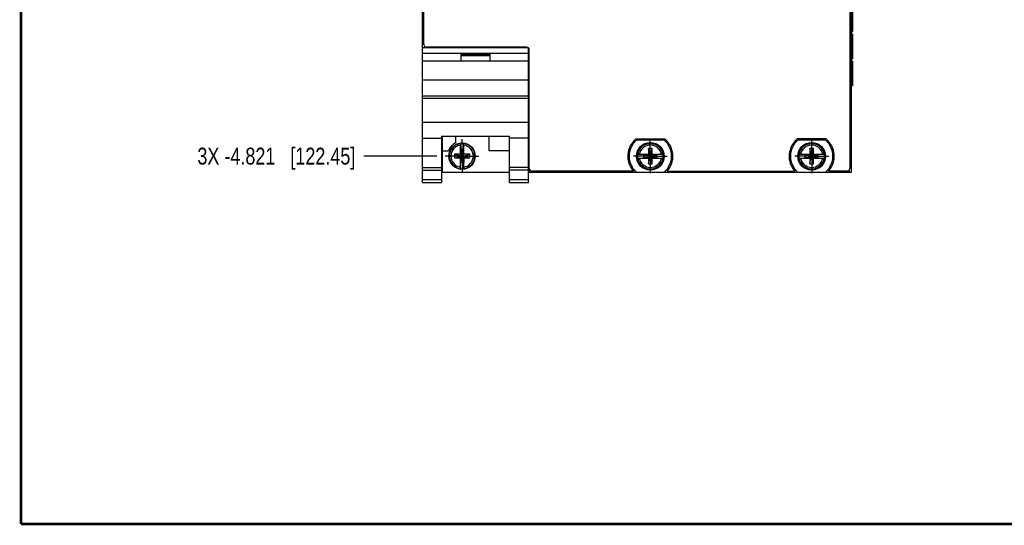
# Model space of a CAD drawing. Header units: inches. Extents: x 0.2 to 16.8, y 0.2 to 10.8.
# Tile 1 of 28: x 0.2 to 7.6, y 0.2 to 4. Entities that reach past the tile are written whole.
import ezdxf

# ---------------------------------------------------------------- set-up
doc = ezdxf.new("R2010")
doc.units = ezdxf.units.IN
doc.header["$LTSCALE"] = 0.935
doc.header["$MEASUREMENT"] = 0
doc.linetypes.add('CENTER', pattern=[0.6, 0.375, -0.075, 0.075, -0.075])
doc.layers.get('0').update_dxf_attribs({"linetype": 'CONTINUOUS'})
doc.layers.add('DEFAULT_1', color=7, linetype='CENTER')
doc.layers.add('DIMENSIONS', color=7, linetype='CONTINUOUS')
doc.styles.get("Standard").update_dxf_attribs({"font": 'txt', "width": 0.8})
doc.dimstyles.new('DIMSTYLE_2', dxfattribs={"dimtxt": 0.125, "dimasz": 0.18, "dimexe": 0.18, "dimexo": 0.0625, "dimgap": 0.09, "dimtad": 0, "dimtih": 1, "dimtoh": 1, "dimdec": 3, "dimzin": 4, "dimdsep": 46, "dimtxsty": 'STANDARD', "dimblk": '_FILLED', "dimblk1": '_FILLED', "dimblk2": '_FILLED', "dimcen": 0.09, "dimadec": 0, "dimazin": 0, "dimtfac": 1, "dimtdec": 3, "dimtofl": 0, "dimtmove": 0, "dimatfit": 3, "dimldrblk": '_FILLED', "dimfxl": 1, "dimtolj": 1, "dimtzin": 4, "dimarcsym": 0})

# ---------------------------------------------------------------- blocks, each defined once
blk = doc.blocks.new('*D6')
at = {"layer": 'DIMENSIONS', "color": 2, "linetype": 'CONTINUOUS'}
blk.add_line((3.3427, 2.9922), (2.7988, 2.9922), dxfattribs=at)
at = {"layer": 'DIMENSIONS', "color": 2, "linetype": 'CONTINUOUS', "insert": (2.7363, 3.0547), "char_height": 0.125, "width": 1.825, "attachment_point": 3, "line_spacing_factor": 0.9}
blk.add_mtext('3X -4.821{\\Ftxt.shx;\\W1.000000;\\H0.125000; }[122.45]', dxfattribs=at)
blk = doc.blocks.new('_FILLED')
at = {"color": 0, "linetype": 'BYBLOCK'}
blk.add_solid([(0, 0), (-1, 0.174), (-1, -0.174)], dxfattribs=at)

msp = doc.modelspace()

# ---------------------------------------------------------------- linework, layer by layer
at = {"color": 6, "linetype": 'CONTINUOUS'}
for p, q in [((3.2363, 3.7992), (3.2363, 7.9351)), ((6.4243, 7.9351), (6.4243, 2.8702)), ((4.0303, 2.8702), (4.0303, 2.899)), ((6.4243, 2.8702), (4.0303, 2.8702))]:
    msp.add_line(p, q, dxfattribs=at)
at = {"color": 7, "linetype": 'CONTINUOUS'}
for p, q in [((3.2463, 3.8206), (3.2463, 7.9051)), ((6.4143, 7.9051), (6.4143, 2.9002)), ((6.4351, 4.099), (6.4351, 3.917)), ((6.4351, 3.917), (6.427, 3.917)), ((6.427, 3.898), (6.427, 3.917)), ((6.427, 3.898), (6.435, 3.898)), ((6.4351, 3.898), (6.4351, 3.7161)), ((3.2363, 2.7972), (3.2363, 3.7992)), ((3.2363, 3.7992), (4.0243, 3.7992)), ((3.2363, 3.7562), (4.0243, 3.7562)), ((4.0101, 3.8006), (3.2663, 3.8006)), ((3.5203, 3.7462), (3.7403, 3.7462)), ((3.5203, 3.7462), (3.5203, 3.6992)), ((3.5203, 3.7392), (3.7403, 3.7392)), ((3.7403, 3.6992), (3.7403, 3.7462)), ((4.0243, 2.7972), (4.0243, 3.7992)), ((4.0301, 2.9002), (4.0301, 3.7806)), ((3.2363, 3.6992), (4.0243, 3.6992)), ((6.4351, 3.7161), (6.427, 3.7161)), ((6.427, 3.6971), (6.427, 3.7161)), ((6.427, 3.6971), (6.435, 3.6971)), ((6.4351, 3.6971), (6.4351, 3.5151)), ((3.2363, 3.5592), (4.0243, 3.5592)), ((6.4351, 3.5151), (6.4264, 3.5151)), ((3.2363, 3.4392), (4.0243, 3.4392)), ((4.0243, 3.4197), (3.2363, 3.4197)), ((3.2363, 3.2439), (4.0243, 3.2439)), ((3.2363, 3.1242), (3.3783, 3.1242)), ((3.3783, 3.1395), (3.8823, 3.1395)), ((3.3783, 3.1395), (3.3783, 2.7972)), ((3.3843, 2.8702), (3.3843, 3.1395)), ((3.4813, 3.1395), (3.4813, 3.0896)), ((3.5166, 3.0869), (3.5166, 3.0039)), ((3.5441, 3.0039), (3.5441, 3.0869)), ((3.7313, 3.0302), (3.7313, 3.1395)), ((3.8823, 2.7972), (3.8823, 3.1395)), ((4.0243, 3.1242), (3.8823, 3.1242)), ((4.8229, 3.1195), (5.0378, 3.1195)), ((5.0341, 3.1095), (4.8266, 3.1095)), ((6.2378, 3.1195), (6.0229, 3.1195)), ((6.2341, 3.1095), (6.0266, 3.1095)), ((3.3843, 3.0302), (3.4282, 3.0302)), ((3.4733, 3.006), (3.5843, 2.9792)), ((3.5166, 3.006), (3.4733, 3.006)), ((3.4733, 3.006), (3.4733, 2.9784)), ((3.4733, 2.9784), (3.5843, 3.0052)), ((3.5186, 3.0039), (3.5166, 3.0039)), ((3.5421, 3.0407), (3.5186, 3.0407)), ((3.5421, 2.9437), (3.5186, 3.0407)), ((3.5186, 3.0407), (3.5186, 3.0039)), ((3.5186, 2.9437), (3.5421, 3.0407)), ((3.5421, 2.9805), (3.5186, 3.0039)), ((3.5186, 2.9805), (3.5421, 3.0039)), ((3.5421, 3.0039), (3.5421, 3.0407)), ((3.5421, 3.0039), (3.5441, 3.0039)), ((3.5874, 3.006), (3.5441, 3.006)), ((3.5874, 2.9784), (3.5874, 3.006)), ((3.8823, 3.0302), (3.7313, 3.0302)), ((4.9186, 3.0048), (4.8357, 3.0048)), ((4.8818, 2.9793), (4.9789, 3.0027)), ((4.8818, 3.0027), (4.9186, 3.0027)), ((4.8818, 3.0027), (4.9789, 2.9793)), ((4.8818, 2.9793), (4.8818, 3.0027)), ((4.9441, 3.0481), (4.9166, 3.0481)), ((4.9434, 2.9371), (4.9166, 3.0481)), ((4.9166, 3.0481), (4.9166, 3.0048)), ((4.9173, 2.9371), (4.9441, 3.0481)), ((4.9186, 3.0027), (4.9186, 3.0048)), ((4.9186, 3.0027), (4.9421, 2.9793)), ((4.9186, 2.9793), (4.9421, 3.0027)), ((5.025, 3.0048), (4.9421, 3.0048)), ((4.9421, 3.0027), (4.9421, 3.0048)), ((4.9789, 3.0027), (4.9421, 3.0027)), ((4.9441, 3.0048), (4.9441, 3.0481)), ((4.9789, 2.9793), (4.9789, 3.0027)), ((6.1186, 3.0048), (6.0357, 3.0048)), ((6.0818, 2.9793), (6.1789, 3.0027)), ((6.0818, 3.0027), (6.1186, 3.0027)), ((6.0818, 3.0027), (6.1789, 2.9793)), ((6.0818, 2.9793), (6.0818, 3.0027)), ((6.1441, 3.0481), (6.1166, 3.0481)), ((6.1434, 2.9371), (6.1166, 3.0481)), ((6.1166, 3.0481), (6.1166, 3.0048)), ((6.1173, 2.9371), (6.1441, 3.0481)), ((6.1186, 3.0027), (6.1186, 3.0048)), ((6.1186, 3.0027), (6.1421, 2.9793)), ((6.1186, 2.9793), (6.1421, 3.0027)), ((6.225, 3.0048), (6.1421, 3.0048)), ((6.1421, 3.0027), (6.1421, 3.0048)), ((6.1789, 3.0027), (6.1421, 3.0027)), ((6.1441, 3.0048), (6.1441, 3.0481)), ((6.1789, 2.9793), (6.1789, 3.0027)), ((3.4733, 2.9784), (3.5166, 2.9784)), ((3.5186, 2.9805), (3.5166, 2.9805)), ((3.5166, 2.9805), (3.5166, 2.8976)), ((3.5186, 2.9437), (3.5186, 2.9805)), ((3.5421, 2.9437), (3.5186, 2.9437)), ((3.5441, 2.9805), (3.5421, 2.9805)), ((3.5421, 2.9805), (3.5421, 2.9437)), ((3.5441, 2.8976), (3.5441, 2.9805)), ((3.5441, 2.9784), (3.5874, 2.9784)), ((4.8357, 2.9772), (4.9186, 2.9772)), ((4.9186, 2.9793), (4.8818, 2.9793)), ((4.9166, 2.9772), (4.9166, 2.9339)), ((4.9166, 2.9339), (4.9441, 2.9339)), ((4.9186, 2.9772), (4.9186, 2.9793)), ((4.9421, 2.9793), (4.9789, 2.9793)), ((4.9421, 2.9793), (4.9421, 2.9772)), ((4.9421, 2.9772), (5.025, 2.9772)), ((4.9441, 2.9339), (4.9441, 2.9772)), ((6.0357, 2.9772), (6.1186, 2.9772)), ((6.1186, 2.9793), (6.0818, 2.9793)), ((6.1166, 2.9772), (6.1166, 2.9339)), ((6.1166, 2.9339), (6.1441, 2.9339)), ((6.1186, 2.9772), (6.1186, 2.9793)), ((6.1421, 2.9793), (6.1789, 2.9793)), ((6.1421, 2.9793), (6.1421, 2.9772)), ((6.1421, 2.9772), (6.225, 2.9772)), ((6.1441, 2.9339), (6.1441, 2.9772)), ((3.2363, 2.9072), (3.3783, 2.9072)), ((3.2363, 2.888), (3.3783, 2.888)), ((3.8823, 2.8702), (3.3843, 2.8702)), ((4.0243, 2.9072), (3.8823, 2.9072)), ((4.0243, 2.888), (3.8823, 2.888)), ((4.8047, 2.8802), (4.0501, 2.8802)), ((4.8266, 2.8725), (5.0341, 2.8725)), ((5.056, 2.8802), (6.0047, 2.8802)), ((6.0266, 2.8725), (6.2341, 2.8725)), ((6.3943, 2.8802), (6.256, 2.8802)), ((3.3783, 2.8152), (3.2363, 2.8152)), ((3.2363, 2.7972), (3.3783, 2.7972)), ((4.0243, 2.8152), (3.8823, 2.8152)), ((3.8823, 2.7972), (4.0243, 2.7972))]:
    msp.add_line(p, q, dxfattribs=at)
at = {"color": 9, "linetype": 'CONTINUOUS'}
for p, q in [((6.4264, 7.5151), (6.4264, 3.5151)), ((6.4123, 2.8702), (6.4123, 2.8919))]:
    msp.add_line(p, q, dxfattribs=at)
at = {"color": 7, "linetype": 'CONTINUOUS', "const_width": 0.02}
for points in [[(0.25, 10.7586), (0.25, 0.2586)], [(0.25, 0.2586), (16.75, 0.2586)]]:
    msp.add_lwpolyline(points, dxfattribs=at)
at = {"color": 7, "linetype": 'CONTINUOUS'}
for centre, radius in [((3.5303, 2.9922), 0.098), ((4.9303, 2.991), 0.1025), ((4.9303, 2.991), 0.098), ((6.1303, 2.991), 0.1025), ((6.1303, 2.991), 0.098)]:
    msp.add_circle(centre, radius, dxfattribs=at)
for centre, radius, start, end in [((3.2663, 3.8206), 0.02, 180, 270), ((4.0101, 3.7806), 0.02, 68.9074, 90), ((4.0101, 3.7806), 0.02, 0, 44.61844), ((3.5303, 2.9922), 0.109, 116.71426, 159.59683), ((3.5303, 2.9922), 0.0956, 81.71661, 98.28339), ((4.9303, 2.991), 0.1675, 129.90009, 221.4138), ((4.9303, 2.991), 0.1575, 131.20295, 228.79705), ((4.9303, 2.991), 0.1575, 311.20295, 48.79705), ((4.9303, 2.991), 0.1675, 318.5862, 50.09991), ((6.1303, 2.991), 0.1675, 129.90009, 221.4138), ((6.1303, 2.991), 0.1575, 131.20295, 228.79705), ((6.1303, 2.991), 0.1575, 311.20295, 48.79705), ((6.1303, 2.991), 0.1675, 318.5862, 50.09991), ((4.9303, 2.991), 0.0956, 171.71661, 188.28339), ((4.9303, 2.991), 0.0956, 351.71661, 8.28339), ((6.1303, 2.991), 0.0956, 171.71661, 188.28339), ((6.1303, 2.991), 0.0956, 351.71661, 8.28339), ((3.5303, 2.9922), 0.0956, 261.71661, 278.28339), ((4.0501, 2.9002), 0.02, 180, 270), ((6.3943, 2.9002), 0.02, 270, 360)]:
    msp.add_arc(centre, radius, start, end, dxfattribs=at)
at = {"color": 6, "linetype": 'CONTINUOUS'}
msp.add_arc((3.9861, 3.4479), 0.0625, 44.54042, 52.24108, dxfattribs=at)
at = {"color": 9, "linetype": 'CONTINUOUS'}
for centre, radius, start, end in [((3.5303, 2.9922), 0.0947, 98.36374, 261.63626), ((3.5303, 2.9922), 0.0947, 278.36374, 81.63626), ((4.9303, 2.991), 0.0947, 8.36374, 171.63626), ((6.1303, 2.991), 0.0947, 8.36374, 171.63626), ((3.5303, 2.9922), 0.0832, 99.53359, 260.46641), ((3.5303, 2.9922), 0.0832, 279.53359, 80.46641), ((4.9303, 2.991), 0.0832, 9.53359, 170.46641), ((6.1303, 2.991), 0.0832, 9.53359, 170.46641), ((4.9303, 2.991), 0.0947, 188.36374, 351.63626), ((4.9303, 2.991), 0.0832, 189.53359, 350.46641), ((6.1303, 2.991), 0.0947, 188.36374, 351.63626), ((6.1303, 2.991), 0.0832, 189.53359, 350.46641)]:
    msp.add_arc(centre, radius, start, end, dxfattribs=at)
at = {"layer": 'DEFAULT_1', "color": 7, "linetype": 'CENTER'}
for p, q in [((3.5303, 2.9922), (3.5303, 3.1173)), ((4.9303, 2.991), (4.9303, 3.1161)), ((6.1303, 2.991), (6.1303, 3.1161)), ((3.5303, 2.9922), (3.4052, 2.9922)), ((3.5303, 2.9922), (3.6554, 2.9922)), ((3.5303, 2.9922), (3.5303, 2.8671)), ((4.9303, 2.991), (4.8052, 2.991)), ((4.9303, 2.991), (5.0554, 2.991)), ((4.9303, 2.991), (4.9303, 2.8659)), ((6.1303, 2.991), (6.0052, 2.991)), ((6.1303, 2.991), (6.2554, 2.991)), ((6.1303, 2.991), (6.1303, 2.8659))]:
    msp.add_line(p, q, dxfattribs=at)

# ---------------------------------------------------------------- dimensions: what is measured, and where the dimension line sits
at = {"layer": 'DIMENSIONS', "color": 2, "linetype": 'CONTINUOUS'}
dim = msp.add_ordinate_dim(feature_location=(3.3427, 2.9922), offset=(-0.5439, 0), dtype=0, origin=(3.4052, 7.8131), text='3X -<>', dimstyle='DIMSTYLE_2', dxfattribs=at)
dim.commit()
dim.dimension.update_dxf_attribs({"geometry": '*D6', "text_midpoint": (1.5738, 2.9922)})

doc.saveas('drawing.dxf')
